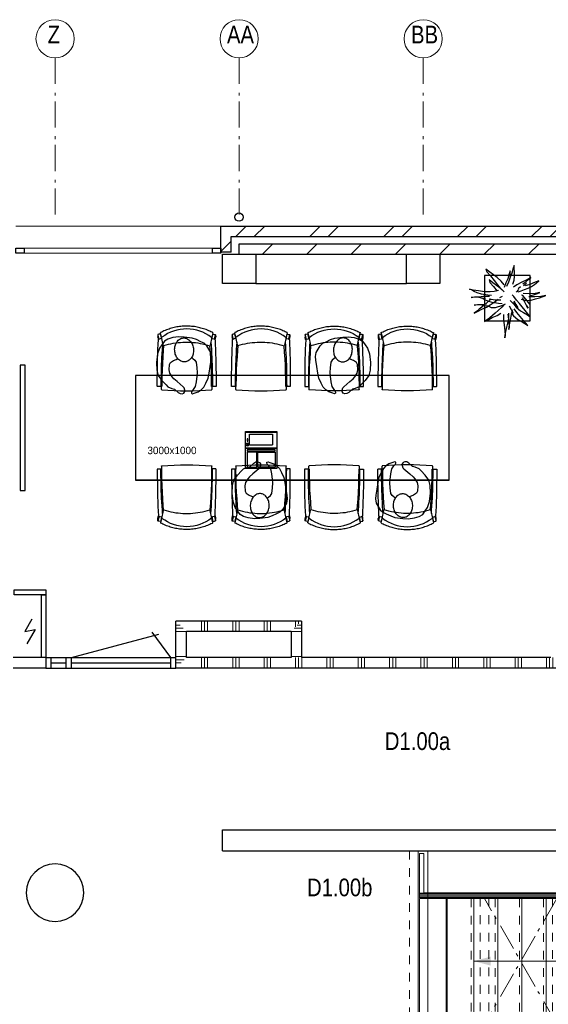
# Model space of a CAD drawing. Header units: millimetres. Extents: x 274611 to 749520, y 175257 to 298905.
# Tile 19 of 251: x 429736 to 434790, y 218770 to 228194. Entities that reach past the tile are written whole.
import ezdxf

# ---------------------------------------------------------------- set-up
doc = ezdxf.new("R2010")
doc.units = ezdxf.units.MM
doc.header["$LTSCALE"] = 400
doc.header["$PDMODE"] = 1
doc.header["$PDSIZE"] = 15
for name, pattern in [('HIDDEN', [0.375, 0.25, -0.125]), ('STYLE_01', [0.416641, 0.208282, -0.208359]), ('STYLE_06', [1.041641, 0.625, -0.208282, 0.069427, -0.138931])]:
    doc.linetypes.add(name, pattern=pattern)
for name, color, linetype in [('-ve', 2, 'HIDDEN'), ('co1-1-n-1-0-8_ip0', 7, 'Continuous'), ('inlay', 6, 'Continuous'), ('inr', 4, 'Continuous'), ('plant', 114, 'Continuous'), ('plat', 5, 'Continuous'), ('symbol', 1, 'Continuous'), ('timmerwerk-ge', 150, 'Continuous')]:
    doc.layers.add(name, color=color, linetype=linetype)
for name, color, linetype, lineweight in [('Buitenkozijnen', 140, 'Continuous', 15), ('leuning', 43, 'Continuous', 5), ('mat-baksteen', 5, 'Continuous', 25), ('mat-beton (ihwg)', 5, 'Continuous', 25), ('mat-kalkzandsteen', 5, 'Continuous', 25), ('mat-scheidingswand-horizontaal', 5, 'Continuous', 25), ('None', 7, 'Continuous', 9), ('Ruimtenummers', 5, 'Continuous', 25)]:
    doc.layers.add(name, color=color, linetype=linetype, lineweight=lineweight)
doc.styles.add('Arial Narrow', font='ARIALN.TTF', dxfattribs={"height": 222.25})
doc.styles.add('s100', font='stylu.ttf', dxfattribs={"height": 100})

# ---------------------------------------------------------------- blocks, each defined once
blk = doc.blocks.new('*U15')
at = {"layer": 'None', "color": 43, "linetype": 'Continuous', "lineweight": 9}
for p, q in [((25680.9, 2244.8), (25935.9, 2244.8)), ((25935.9, 2244.8), (25935.9, 1044.8)), ((25935.9, 1044.8), (25680.9, 1044.8))]:
    blk.add_line(p, q, dxfattribs=at)
at = {"layer": 'None', "color": 43, "linetype": 'STYLE_01', "lineweight": 9}
blk.add_line((25680.9, 2244.8), (25680.9, 1044.8), dxfattribs=at)
blk = doc.blocks.new('*U16')
at = {"layer": 'None', "color": 43, "linetype": 'Continuous', "lineweight": 9}
for p, q in [((25910.9, 2244.8), (26165.9, 2244.8)), ((26165.9, 2244.8), (26165.9, 1044.8)), ((26165.9, 1044.8), (25910.9, 1044.8))]:
    blk.add_line(p, q, dxfattribs=at)
at = {"layer": 'None', "color": 43, "linetype": 'STYLE_01', "lineweight": 9}
blk.add_line((25910.9, 2244.8), (25910.9, 1044.8), dxfattribs=at)
blk = doc.blocks.new('*U17')
at = {"layer": 'None', "color": 43, "linetype": 'Continuous', "lineweight": 9}
for p, q in [((26140.9, 2244.8), (26395.9, 2244.8)), ((26395.9, 2244.8), (26395.9, 1044.8)), ((26395.9, 1044.8), (26140.9, 1044.8))]:
    blk.add_line(p, q, dxfattribs=at)
at = {"layer": 'None', "color": 43, "linetype": 'STYLE_01', "lineweight": 9}
blk.add_line((26140.9, 2244.8), (26140.9, 1044.8), dxfattribs=at)
blk = doc.blocks.new('*U18')
at = {"layer": 'None', "color": 43, "linetype": 'Continuous', "lineweight": 9}
for p, q in [((26370.9, 2244.8), (26625.9, 2244.8)), ((26625.9, 2244.8), (26625.9, 1044.8)), ((26625.9, 1044.8), (26370.9, 1044.8))]:
    blk.add_line(p, q, dxfattribs=at)
at = {"layer": 'None', "color": 43, "linetype": 'STYLE_01', "lineweight": 9}
blk.add_line((26370.9, 2244.8), (26370.9, 1044.8), dxfattribs=at)
blk = doc.blocks.new('*U19')
at = {"layer": 'None', "color": 43, "linetype": 'Continuous', "lineweight": 9}
for p, q in [((26600.9, 2244.8), (26855.9, 2244.8)), ((26855.9, 2244.8), (26855.9, 1044.8)), ((26855.9, 1044.8), (26600.9, 1044.8))]:
    blk.add_line(p, q, dxfattribs=at)
at = {"layer": 'None', "color": 43, "linetype": 'STYLE_01', "lineweight": 9}
blk.add_line((26600.9, 2244.8), (26600.9, 1044.8), dxfattribs=at)
blk = doc.blocks.new('*U20')
at = {"layer": 'None', "color": 8, "linetype": 'Continuous', "lineweight": 5}
for p, q in [((28385.9, 2244.8), (28640.9, 2244.8)), ((28640.9, 2244.8), (28640.9, 1044.8)), ((28640.9, 1044.8), (28385.9, 1044.8))]:
    blk.add_line(p, q, dxfattribs=at)
at = {"layer": 'None', "color": 8, "linetype": 'STYLE_01', "lineweight": 5}
blk.add_line((28385.9, 2244.8), (28385.9, 1044.8), dxfattribs=at)
blk = doc.blocks.new('*U21')
at = {"layer": 'None', "color": 8, "linetype": 'Continuous', "lineweight": 5}
for p, q in [((28615.9, 2244.8), (28870.9, 2244.8)), ((28870.9, 2244.8), (28870.9, 1044.8)), ((28870.9, 1044.8), (28615.9, 1044.8))]:
    blk.add_line(p, q, dxfattribs=at)
at = {"layer": 'None', "color": 8, "linetype": 'STYLE_01', "lineweight": 5}
blk.add_line((28615.9, 2244.8), (28615.9, 1044.8), dxfattribs=at)
blk = doc.blocks.new('*U22')
at = {"layer": 'None', "color": 8, "linetype": 'Continuous', "lineweight": 5}
for p, q in [((28845.9, 2244.8), (29100.9, 2244.8)), ((29100.9, 2244.8), (29100.9, 1044.8)), ((29100.9, 1044.8), (28845.9, 1044.8))]:
    blk.add_line(p, q, dxfattribs=at)
at = {"layer": 'None', "color": 8, "linetype": 'STYLE_01', "lineweight": 5}
blk.add_line((28845.9, 2244.8), (28845.9, 1044.8), dxfattribs=at)
blk = doc.blocks.new('*U23')
at = {"layer": 'None', "color": 8, "linetype": 'Continuous', "lineweight": 5}
for p, q in [((29075.9, 2244.8), (29330.9, 2244.8)), ((29330.9, 2244.8), (29330.9, 1044.8)), ((29330.9, 1044.8), (29075.9, 1044.8))]:
    blk.add_line(p, q, dxfattribs=at)
at = {"layer": 'None', "color": 8, "linetype": 'STYLE_01', "lineweight": 5}
blk.add_line((29075.9, 2244.8), (29075.9, 1044.8), dxfattribs=at)
blk = doc.blocks.new('*U24')
at = {"layer": 'None', "color": 8, "linetype": 'Continuous', "lineweight": 5}
for p, q in [((29305.9, 2244.8), (29560.9, 2244.8)), ((29560.9, 2244.8), (29560.9, 1044.8)), ((29560.9, 1044.8), (29305.9, 1044.8))]:
    blk.add_line(p, q, dxfattribs=at)
at = {"layer": 'None', "color": 8, "linetype": 'STYLE_01', "lineweight": 5}
blk.add_line((29305.9, 2244.8), (29305.9, 1044.8), dxfattribs=at)
blk = doc.blocks.new('*U25')
at = {"layer": 'None', "color": 8, "linetype": 'Continuous', "lineweight": 5}
for p, q in [((29535.9, 2244.8), (29790.9, 2244.8)), ((29790.9, 2244.8), (29790.9, 1044.8)), ((29790.9, 1044.8), (29535.9, 1044.8))]:
    blk.add_line(p, q, dxfattribs=at)
at = {"layer": 'None', "color": 8, "linetype": 'STYLE_01', "lineweight": 5}
blk.add_line((29535.9, 2244.8), (29535.9, 1044.8), dxfattribs=at)
blk = doc.blocks.new('*U26')
at = {"layer": 'None', "color": 8, "linetype": 'Continuous', "lineweight": 5}
for p, q in [((29765.9, 2244.8), (30020.9, 2244.8)), ((30020.9, 2244.8), (30020.9, 1044.8)), ((30020.9, 1044.8), (29765.9, 1044.8))]:
    blk.add_line(p, q, dxfattribs=at)
at = {"layer": 'None', "color": 8, "linetype": 'STYLE_01', "lineweight": 5}
blk.add_line((29765.9, 2244.8), (29765.9, 1044.8), dxfattribs=at)
blk = doc.blocks.new('*U27')
at = {"layer": 'None', "color": 8, "linetype": 'Continuous', "lineweight": 5}
for p, q in [((29995.9, 2244.8), (30250.9, 2244.8)), ((30250.9, 2244.8), (30250.9, 1044.8)), ((30250.9, 1044.8), (29995.9, 1044.8))]:
    blk.add_line(p, q, dxfattribs=at)
at = {"layer": 'None', "color": 8, "linetype": 'STYLE_01', "lineweight": 5}
blk.add_line((29995.9, 2244.8), (29995.9, 1044.8), dxfattribs=at)
blk = doc.blocks.new('*U28')
at = {"layer": 'None', "color": 8, "linetype": 'Continuous', "lineweight": 5}
for p, q in [((30225.9, 2244.8), (30480.9, 2244.8)), ((30480.9, 2244.8), (30480.9, 1044.8)), ((30480.9, 1044.8), (30225.9, 1044.8))]:
    blk.add_line(p, q, dxfattribs=at)
at = {"layer": 'None', "color": 8, "linetype": 'STYLE_01', "lineweight": 5}
blk.add_line((30225.9, 2244.8), (30225.9, 1044.8), dxfattribs=at)
blk = doc.blocks.new('*U29')
at = {"layer": 'None', "color": 8, "linetype": 'Continuous', "lineweight": 5}
for p, q in [((30455.9, 2244.8), (30710.9, 2244.8)), ((30710.9, 2244.8), (30710.9, 1044.8)), ((30710.9, 1044.8), (30455.9, 1044.8))]:
    blk.add_line(p, q, dxfattribs=at)
at = {"layer": 'None', "color": 8, "linetype": 'STYLE_01', "lineweight": 5}
blk.add_line((30455.9, 2244.8), (30455.9, 1044.8), dxfattribs=at)
blk = doc.blocks.new('*U30')
at = {"layer": 'None', "color": 8, "linetype": 'Continuous', "lineweight": 5}
for p, q in [((30685.9, 2244.8), (30940.9, 2244.8)), ((30940.9, 2244.8), (30940.9, 1044.8)), ((30940.9, 1044.8), (30685.9, 1044.8))]:
    blk.add_line(p, q, dxfattribs=at)
at = {"layer": 'None', "color": 8, "linetype": 'STYLE_01', "lineweight": 5}
blk.add_line((30685.9, 2244.8), (30685.9, 1044.8), dxfattribs=at)
blk = doc.blocks.new('*U31')
at = {"layer": 'None', "color": 8, "linetype": 'Continuous', "lineweight": 5}
for p, q in [((30915.9, 2244.8), (31170.9, 2244.8)), ((31170.9, 2244.8), (31170.9, 1044.8)), ((31170.9, 1044.8), (30915.9, 1044.8))]:
    blk.add_line(p, q, dxfattribs=at)
at = {"layer": 'None', "color": 8, "linetype": 'STYLE_01', "lineweight": 5}
blk.add_line((30915.9, 2244.8), (30915.9, 1044.8), dxfattribs=at)
blk = doc.blocks.new('*U32')
at = {"layer": 'None', "color": 8, "linetype": 'Continuous', "lineweight": 5}
for p, q in [((31145.9, 2244.8), (31400.9, 2244.8)), ((31400.9, 2244.8), (31400.9, 1044.8)), ((31400.9, 1044.8), (31145.9, 1044.8))]:
    blk.add_line(p, q, dxfattribs=at)
at = {"layer": 'None', "color": 8, "linetype": 'STYLE_01', "lineweight": 5}
blk.add_line((31145.9, 2244.8), (31145.9, 1044.8), dxfattribs=at)
blk = doc.blocks.new('*U33')
at = {"layer": 'None', "color": 8, "linetype": 'Continuous', "lineweight": 5}
for p, q in [((31375.9, 2244.8), (31630.9, 2244.8)), ((31630.9, 2244.8), (31630.9, 1044.8)), ((31630.9, 1044.8), (31375.9, 1044.8))]:
    blk.add_line(p, q, dxfattribs=at)
at = {"layer": 'None', "color": 8, "linetype": 'STYLE_01', "lineweight": 5}
blk.add_line((31375.9, 2244.8), (31375.9, 1044.8), dxfattribs=at)
blk = doc.blocks.new('*U34')
at = {"layer": 'None', "color": 8, "linetype": 'Continuous', "lineweight": 5}
for p, q in [((31605.9, 2244.8), (31860.9, 2244.8)), ((31860.9, 2244.8), (31860.9, 1044.8)), ((31860.9, 1044.8), (31605.9, 1044.8))]:
    blk.add_line(p, q, dxfattribs=at)
at = {"layer": 'None', "color": 8, "linetype": 'STYLE_01', "lineweight": 5}
blk.add_line((31605.9, 2244.8), (31605.9, 1044.8), dxfattribs=at)
blk = doc.blocks.new('*X35')
at = {"layer": 'None', "lineweight": 9}
blk.add_line((29075.7, 615), (29175.7, 715), dxfattribs=at)
blk = doc.blocks.new('*U36')
at = {"layer": 'leuning', "color": 140, "lineweight": 15}
for p, q in [((25185.9, 2675), (25185.9, 2258.3)), ((25185.9, 2675), (25225.9, 2675)), ((25225.9, 2675), (25225.9, 2298.3)), ((31860.9, 2298.3), (25225.9, 2298.3)), ((31860.9, 2298.3), (31860.9, 2258.3)), ((31860.9, 2258.3), (25185.9, 2258.3)), ((25185.9, 1031.3), (25185.9, 615)), ((25185.9, 1031.3), (31860.9, 1031.3)), ((25225.9, 991.3), (25225.9, 615)), ((25225.9, 991.3), (31860.9, 991.3)), ((31860.9, 991.3), (31860.9, 1031.3)), ((25185.9, 615), (25225.9, 615))]:
    blk.add_line(p, q, dxfattribs=at)
at = {"layer": 'mat-baksteen', "lineweight": 25}
for p, q in [((29021.1, 715), (29021.1, 615)), ((29291.1, 715), (29021.1, 715)), ((29191.1, 615), (29021.1, 615))]:
    blk.add_line(p, q, dxfattribs=at)
at = {"layer": 'None', "color": 8, "linetype": 'STYLE_01', "lineweight": 5}
for p, q in [((25090.9, 2700), (25090.9, 590)), ((25767.4, 2249.8), (25767.4, 1039.8)), ((25847.4, 2249.8), (25847.4, 1039.8)), ((26457.4, 2249.8), (26457.4, 1039.8)), ((26537.4, 2249.8), (26537.4, 1039.8)), ((28473.4, 2249.8), (28473.4, 1039.8)), ((28553.4, 2249.8), (28553.4, 1039.8)), ((29162.4, 2249.8), (29162.4, 1039.8)), ((29242.4, 2249.8), (29242.4, 1039.8)), ((30082.4, 2249.8), (30082.4, 1039.8)), ((30162.4, 2249.8), (30162.4, 1039.8)), ((30773.4, 2249.8), (30773.4, 1039.8)), ((30853.4, 2249.8), (30853.4, 1039.8))]:
    blk.add_line(p, q, dxfattribs=at)
at = {"layer": 'None', "color": 43, "lineweight": 9}
for p, q in [((25172.9, 2700), (25172.9, 590)), ((25265.9, 2700), (25265.9, 590)), ((25184.9, 2296.8), (31860.9, 2296.8)), ((25184.9, 2286.8), (25184.9, 2296.8)), ((25184.9, 2286.8), (31860.9, 2286.8)), ((25184.9, 2269.8), (31860.9, 2269.8)), ((25184.9, 2249.8), (25184.9, 2269.8)), ((31860.9, 2286.8), (31860.9, 2296.8)), ((31860.9, 2249.8), (31860.9, 2269.8)), ((25184.9, 2249.8), (31860.9, 2249.8)), ((25184.9, 1039.8), (25184.9, 1019.8)), ((31860.9, 1039.8), (25184.9, 1039.8)), ((31860.9, 1039.8), (31860.9, 1019.8)), ((31860.9, 1019.8), (25184.9, 1019.8)), ((25184.9, 1002.8), (25184.9, 992.8)), ((31860.9, 1002.8), (25184.9, 1002.8)), ((31860.9, 992.8), (25184.9, 992.8)), ((31860.9, 1002.8), (31860.9, 992.8))]:
    blk.add_line(p, q, dxfattribs=at)
at = {"layer": 'None', "color": 8, "linetype": 'Continuous', "lineweight": 5}
for p, q in [((29291.1, 2700), (29291.1, 2298.3)), ((26855.9, 1644.8), (25705.9, 1644.8)), ((31860.9, 1644.8), (28410.9, 1644.8)), ((29291.1, 991.3), (29291.1, 715))]:
    blk.add_line(p, q, dxfattribs=at)
at = {"layer": 'None', "lineweight": 9}
for p, q in [((27085.9, 2298.3), (27085.9, 2258.3)), ((27085.9, 1031.3), (27085.9, 991.3))]:
    blk.add_line(p, q, dxfattribs=at)
at = {"layer": 'None', "linetype": 'STYLE_06', "lineweight": 9}
for p, q in [((26498.4, 2244.8), (25807.4, 1041.8)), ((26498.4, 1041.8), (25807.4, 2244.8)), ((29202.4, 2244.8), (30122.4, 1044.8)), ((29202.4, 1044.8), (30122.4, 2244.8))]:
    blk.add_line(p, q, dxfattribs=at)
at = {"layer": 'None', "color": 43, "linetype": 'STYLE_01', "lineweight": 9}
for p, q in [((26830.9, 2244.8), (26830.9, 1044.8)), ((23301.1, 390), (21471.1, 390))]:
    blk.add_line(p, q, dxfattribs=at)
at = {"layer": 'None', "color": 43, "linetype": 'Continuous', "lineweight": 9}
for p, q in [((28410.9, 2244.8), (26830.9, 1044.8)), ((26830.9, 2244.8), (28410.9, 1044.8)), ((21471.1, 308), (23301.1, 308)), ((21471.1, 215), (23301.1, 215)), ((21383.1, -120), (21383.1, -4080)), ((21476.1, -120), (21476.1, -4080))]:
    blk.add_line(p, q, dxfattribs=at)
at = {"layer": 'None', "color": 140, "linetype": 'Continuous', "lineweight": 15}
for p, q in [((21486.7, 295), (23286.7, 295)), ((21486.7, 255), (21486.7, 295)), ((23286.7, 255), (23286.7, 295)), ((21486.7, 255), (23286.7, 255)), ((21436.1, -135.7), (21396.1, -135.7)), ((21396.1, -4065.7), (21396.1, -135.7)), ((21436.1, -4065.7), (21436.1, -135.7)), ((21436.1, -4065.7), (21396.1, -4065.7))]:
    blk.add_line(p, q, dxfattribs=at)
at = {"layer": 'None', "color": 92, "linetype": 'STYLE_01', "lineweight": 25}
for p, q in [((21101.1, -4240), (21101.1, -110)), ((21301.1, -4240), (21301.1, -110))]:
    blk.add_line(p, q, dxfattribs=at)
at = {"layer": 'None', "color": 43, "linetype": 'Continuous', "lineweight": 9}
for points in [[(25184.9, 2244.8), (25439.9, 2244.8), (25439.9, 1044.8), (25184.9, 1044.8)], [(25450.9, 2244.8), (25705.9, 2244.8), (25705.9, 1044.8), (25450.9, 1044.8)], [(26855.9, 2244.8), (28145.9, 2244.8), (28145.9, 1044.8), (26855.9, 1044.8)], [(26860.9, 2239.8), (28140.9, 2239.8), (28140.9, 1049.8), (26860.9, 1049.8)], [(28155.9, 2244.8), (28410.9, 2244.8), (28410.9, 1044.8), (28155.9, 1044.8)]]:
    blk.add_lwpolyline(points, close=True, dxfattribs=at)
at = {"layer": 'None', "color": 8, "lineweight": 5}
for points in [[(25705.9, 1644.8), (25864.7, 1687.4), (25864.7, 1602.3)], [(28410.9, 1644.8), (28569.7, 1687.4), (28569.7, 1602.3)]]:
    blk.add_solid(points, dxfattribs=at)
at = {"layer": 'mat-baksteen'}
blk.add_blockref('*X35', (0, 0), dxfattribs=at)
at = {"layer": 'None', "color": 7}
for name in ['*U15', '*U16', '*U17', '*U18', '*U19', '*U20', '*U21', '*U22', '*U23', '*U24', '*U25', '*U26', '*U27', '*U28', '*U29', '*U30', '*U31', '*U32', '*U33', '*U34']:
    blk.add_blockref(name, (0, 0), dxfattribs=at)
blk = doc.blocks.new('*X67')
at = {"layer": 'None', "lineweight": 9}
for p, q in [((23683.5, 8410), (23783.5, 8510)), ((24107.8, 8410), (24207.8, 8510)), ((24532, 8410), (24632, 8510)), ((24956.3, 8410), (25056.3, 8510)), ((25380.6, 8410), (25480.6, 8510)), ((25804.8, 8410), (25904.8, 8510)), ((26229.1, 8410), (26329.1, 8510)), ((26653.4, 8410), (26753.4, 8510)), ((27077.6, 8410), (27177.6, 8510)), ((27501.9, 8410), (27601.9, 8510)), ((27926.1, 8410), (28026.1, 8510)), ((28350.4, 8410), (28450.4, 8510)), ((28774.7, 8410), (28874.7, 8510))]:
    blk.add_line(p, q, dxfattribs=at)
blk = doc.blocks.new('*X68')
at = {"layer": 'None', "lineweight": 9}
for p, q in [((23429.2, 8580), (23529.2, 8680)), ((23605.6, 8580), (23705.6, 8680)), ((24136.3, 8580), (24236.3, 8680)), ((24312.7, 8580), (24412.7, 8680)), ((24843.5, 8580), (24943.5, 8680)), ((25019.8, 8580), (25119.8, 8680)), ((25550.6, 8580), (25650.6, 8680)), ((25727, 8580), (25827, 8680)), ((26257.7, 8580), (26357.7, 8680)), ((26434.1, 8580), (26534.1, 8680)), ((26964.8, 8580), (27064.8, 8680)), ((27141.2, 8580), (27241.2, 8680)), ((27671.9, 8580), (27771.9, 8680)), ((27848.3, 8580), (27948.3, 8680)), ((28379, 8580), (28479, 8680)), ((28555.4, 8580), (28655.4, 8680))]:
    blk.add_line(p, q, dxfattribs=at)
blk = doc.blocks.new('Kolom O 550')
at = {"layer": 'mat-beton (ihwg)', "lineweight": 25}
blk.add_circle((0, 0), 275, dxfattribs=at)
blk = doc.blocks.new('*U79')
at = {"layer": 'Buitenkozijnen', "lineweight": 15}
for p, q in [((-10, 0), (-10, -1960)), ((-10, 0), (40, 0)), ((40, 0), (40, -1960)), ((-10, -1960), (40, -1960))]:
    blk.add_line(p, q, dxfattribs=at)
blk = doc.blocks.new('Gevelpui best 1960')
at = {"layer": 'Buitenkozijnen', "color": 43, "lineweight": 9}
blk.add_line((250, 0), (250, -1960), dxfattribs=at)
at = {"layer": 'Buitenkozijnen', "color": 92, "lineweight": 25}
for points in [[(-10, 0), (40, 0), (40, -80), (-10, -80)], [(-10, -1880), (40, -1880), (40, -1960), (-10, -1960)]]:
    blk.add_lwpolyline(points, close=True, dxfattribs=at)
at = {"layer": 'Buitenkozijnen'}
blk.add_blockref('*U79', (0, 0), dxfattribs=at)
blk = doc.blocks.new('HWA')
at = {"layer": 'None', "color": 92, "linetype": 'Continuous', "lineweight": 25}
blk.add_circle((0, -74), 40, dxfattribs=at)
blk = doc.blocks.new('Kolom 280x320')
at = {"layer": 'mat-beton (ihwg)', "lineweight": 25}
blk.add_lwpolyline([(-300, 160), (-20, 160), (-20, -160), (-300, -160)], close=True, dxfattribs=at)
at = {"layer": 'None', "color": 92, "linetype": 'Continuous', "lineweight": 5}
blk.add_point((0, 0), dxfattribs=at)
blk = doc.blocks.new('*X117')
at = {"layer": 'None', "lineweight": 9}
for p, q in [((23100, 4450), (23100, 4550)), ((23130, 4450), (23130, 4550)), ((23160, 4450), (23160, 4550)), ((23400, 4450), (23400, 4550)), ((23430, 4450), (23430, 4550)), ((23460, 4450), (23460, 4550)), ((23700, 4450), (23700, 4550)), ((23730, 4450), (23730, 4550)), ((23760, 4450), (23760, 4550)), ((24000, 4450), (24000, 4550)), ((24030, 4450), (24030, 4550)), ((24060, 4450), (24060, 4550)), ((24300, 4450), (24300, 4550)), ((24330, 4450), (24330, 4550)), ((24360, 4450), (24360, 4550)), ((24600, 4450), (24600, 4550)), ((24630, 4450), (24630, 4550)), ((24660, 4450), (24660, 4550)), ((24900, 4450), (24900, 4550)), ((24930, 4450), (24930, 4550)), ((24960, 4450), (24960, 4550)), ((25200, 4450), (25200, 4550)), ((25230, 4450), (25230, 4550)), ((25260, 4450), (25260, 4550)), ((25500, 4450), (25500, 4550)), ((25530, 4450), (25530, 4550)), ((25560, 4450), (25560, 4550)), ((25800, 4450), (25800, 4550)), ((25830, 4450), (25830, 4550)), ((25860, 4450), (25860, 4550)), ((26100, 4450), (26100, 4550)), ((26130, 4450), (26130, 4550)), ((26160, 4450), (26160, 4550)), ((26400, 4450), (26400, 4550)), ((26430, 4450), (26430, 4550)), ((26460, 4450), (26460, 4550)), ((26700, 4450), (26700, 4550)), ((26730, 4450), (26730, 4550)), ((26760, 4450), (26760, 4550)), ((27000, 4450), (27000, 4550)), ((27030, 4450), (27030, 4550)), ((27060, 4450), (27060, 4550)), ((27300, 4450), (27300, 4550)), ((27330, 4450), (27330, 4550)), ((27360, 4450), (27360, 4550)), ((27600, 4450), (27600, 4550)), ((27630, 4450), (27630, 4550)), ((27660, 4450), (27660, 4550)), ((22860, 4450), (22860, 4453))]:
    blk.add_line(p, q, dxfattribs=at)
blk = doc.blocks.new('*X124')
at = {"layer": 'None', "lineweight": 9}
blk.add_line((23286.1, 8436.8), (23386.1, 8536.8), dxfattribs=at)
blk = doc.blocks.new('*X149')
at = {"layer": 'None', "lineweight": 9}
for p, q in [((22860, 4897), (22860, 4900)), ((23100, 4800), (23100, 4900)), ((23130, 4800), (23130, 4900)), ((23160, 4800), (23160, 4900)), ((23400, 4800), (23400, 4900)), ((23430, 4800), (23430, 4900)), ((23460, 4800), (23460, 4900)), ((23700, 4800), (23700, 4900)), ((23730, 4800), (23730, 4900)), ((23760, 4800), (23760, 4900)), ((24000, 4843), (24000, 4900)), ((24030, 4873), (24030, 4900))]:
    blk.add_line(p, q, dxfattribs=at)
blk = doc.blocks.new('*X150')
at = {"layer": 'None', "lineweight": 9}
for p, q in [((23987, 4830), (24057, 4830)), ((24017, 4860), (24057, 4860)), ((23957, 4800), (24057, 4800)), ((23957, 4560), (24057, 4560))]:
    blk.add_line(p, q, dxfattribs=at)
blk = doc.blocks.new('*X151')
at = {"layer": 'None', "lineweight": 9}
for p, q in [((22857, 4860), (22897, 4860)), ((22857, 4830), (22927, 4830)), ((22857, 4800), (22957, 4800)), ((22857, 4560), (22957, 4560)), ((22857, 4530), (22937, 4530)), ((22857, 4500), (22907, 4500))]:
    blk.add_line(p, q, dxfattribs=at)
blk = doc.blocks.new('co1-1-n-1-0-8_b2')
at = {"linetype": 'Continuous'}
for p, q in [((-240.9, -40), (-240.8, -12)), ((240.8, -12), (240.9, -40)), ((-241.1, -513.2), (-224.9, -438.4)), ((-224.9, -438.4), (-223.6, -432.5)), ((223.6, -432.5), (224.9, -438.4)), ((224.9, -438.4), (241.1, -513.2)), ((-276.2, -535.9), (-276.8, -514.6)), ((-271.1, -489.2), (-271.1, -489.2)), ((-250, -554.2), (-241.1, -513.2)), ((241.1, -513.2), (250, -554.2)), ((249.3, -541.5), (249.3, -541.8)), ((271.1, -489.2), (271.1, -489.2)), ((276.2, -535.9), (276.8, -514.6))]:
    blk.add_line(p, q, dxfattribs=at)
at = {"linetype": 'Continuous', "flags": 128}
for points in [[(-271.1, -489.2), (-273.2, -443.6), (-275, -397.8), (-276.6, -351.9), (-278, -305.9), (-279.1, -259.7), (-280, -213.5), (-280.6, -167.1), (-281, -120.8), (-281.1, -74.4), (-281, -42.5, -0.413754), (-278.5, -40), (-241.1, -40, -0.411281), (-238.6, -42.5), (-237.8, -117.5), (-236.2, -180.8), (-233.7, -244), (-230.1, -307.2), (-225.8, -368.1), (-220.6, -429)], [(220.6, -429), (224.3, -387.5), (229, -324.4), (232.8, -261.2), (235.6, -198), (237.5, -134.7), (238.8, -42.5, -0.410009), (241.3, -40), (278.5, -40, -0.413754), (281, -42.5), (281.1, -74.4), (281, -120.8), (280.6, -167.1), (280, -213.5), (279.1, -259.7), (278, -305.9), (276.6, -351.9), (275, -397.8), (273.2, -443.6), (271.1, -489.2)]]:
    blk.add_lwpolyline(points, format="xyb", dxfattribs=at)
for points in [[(-230.7, -465.1), (-233.2, -433.7), (-235.8, -395.6), (-238.1, -357.3), (-240.1, -319), (-241.6, -284.6), (-242.9, -250.3), (-244, -215.8), (-244.8, -181.3), (-245.4, -146.6), (-245.8, -112), (-246.1, -77.2), (-246.2, -42.5)], [(230.7, -465.1), (233.2, -433.7), (235.8, -395.6), (238.1, -357.3), (240.1, -319), (241.6, -284.6), (242.9, -250.3), (244, -215.8), (244.8, -181.3), (245.4, -146.6), (245.8, -112), (246.1, -77.2), (246.2, -42.5)], [(0, -465.5), (-18.1, -465.2), (-36.1, -464.6), (-59.3, -463.1), (-82.5, -460.9), (-105.6, -457.9), (-128.5, -454.2), (-151.9, -449.7), (-175, -444.4), (-197.9, -438.3), (-220.5, -431.4)], [(220.5, -431.4), (198.1, -438.3), (175.3, -444.3), (152.1, -449.7), (128.5, -454.2), (105.7, -457.9), (82.8, -460.8), (59.5, -463.1), (36.1, -464.6), (18.1, -465.2), (0, -465.5)], [(-276.7, -513.9), (-276.8, -514.2), (-276.8, -514.6)], [(-271.1, -487.9), (-271.8, -491.3), (-272.8, -495.6), (-273.7, -500), (-274, -501.3), (-274.3, -502.6), (-274.5, -503.9), (-274.9, -505.4), (-275.3, -507.3), (-275.8, -509.5), (-276.3, -512.2), (-276.7, -513.9)], [(-251.6, -543), (-266, -539.8), (-274.6, -537.9)], [(-269.4, -491.4), (-262.6, -493.7), (-247.5, -498.5), (-238.5, -501.2)], [(-248.7, -557), (-241.7, -560.6), (-230.9, -566), (-220.5, -570.8), (-209.7, -575.6), (-197.7, -580.6), (-185.6, -585.3), (-173.3, -589.7), (-161, -593.7), (-148.6, -597.5), (-136.1, -601), (-123.5, -604.2), (-110.8, -607), (-98.1, -609.6), (-85.4, -611.8), (-72.6, -613.8), (-59.7, -615.4), (-46.8, -616.7), (-33.9, -617.7), (-22.6, -618.2), (-10.7, -618.6), (0, -618.7)], [(0, -618.7), (7.7, -618.6), (19.8, -618.3), (31.2, -617.8), (42.9, -617), (55.8, -615.8), (68.7, -614.3), (81.5, -612.4), (94.3, -610.3), (107, -607.8), (119.7, -605.1), (132.3, -602), (144.8, -598.6), (157.2, -594.9), (169.5, -590.9), (181.8, -586.7), (194, -582.1), (206, -577.2), (217.9, -572), (228.2, -567.2), (238.9, -562), (248.7, -557)], [(238.5, -501.2), (241.1, -500.5), (255.1, -496.1), (269.2, -491.5), (269.4, -491.5)], [(251.6, -543), (266, -539.8), (274.6, -537.9)], [(276.7, -513.9), (276.3, -512.1), (275.7, -509.4), (275.2, -507.1), (274.8, -505.1), (274.5, -503.6), (274.2, -502.3), (273.9, -500.9), (273.1, -497.2), (272.3, -493.6), (271.1, -487.9)], [(276.7, -513.9), (276.8, -514.2), (276.8, -514.6)]]:
    blk.add_lwpolyline(points, dxfattribs=at)
blk.add_arc((0, -2996), 2996, 85.43354, 94.56646)
at = {"linetype": 'Continuous'}
for centre, radius, start, end in [((-238.3, -12), 2.5, 94.56646, 179.48074), ((238.3, -12), 2.5, 0.51926, 85.43354), ((-274.2, -535.9), 2.02, 180.49767, 256.30763), ((-268.6, -489.1), 2.5, 182.80576, 251.21272), ((-251.3, -541), 2.06, 259.07727, 349.1575), ((-247.5, -554.8), 2.5, 167.79098, 242.16084), ((0.2, -200.9), 391.2, 232.63547, 269.9709), ((-0.2, -200.9), 391.2, 270.03074, 307.36288), ((247.5, -554.8), 2.5, 297.83916, 12.20902), ((251.3, -541), 2.06, 190.8425, 280.92273), ((268.6, -489.1), 2.5, 288.78728, 357.19424), ((274.2, -535.9), 2.02, 283.69237, 359.50233)]:
    blk.add_arc(centre, radius, start, end, dxfattribs=at)
for points, knots in [([(-265.1, -493), (-265.4, -494.2), (-265.6, -495.3), (-266.2, -497.7), (-266.4, -498.8), (-267, -501.3), (-267.3, -502.6), (-268.1, -505.7), (-268.5, -507.6), (-269.5, -511.5), (-269.9, -513.5), (-271, -517.8), (-271.5, -520.1), (-272.5, -524), (-272.9, -525.6), (-273.7, -528.8), (-274.1, -530.5), (-274.8, -533.4), (-275.1, -534.7), (-275.4, -535.9)], [0, 0, 0, 0, 0.1046264, 0.1046264, 0.2041971, 0.2041971, 0.3037678, 0.3037678, 0.4397222, 0.4397222, 0.5756766, 0.5756766, 0.7177927, 0.7177927, 0.8100398, 0.8100398, 0.902287, 0.902287, 0.9702722, 0.9702722, 0.9702722, 0.9702722]), ([(-240.4, -500.6), (-240.5, -501), (-241.1, -503.7), (-242.4, -509.8), (-244.4, -519.1), (-246.7, -529.5), (-248.3, -537.3), (-249.2, -541.4)], [0, 0, 0, 0, 0.035243, 0.2774915, 0.5197864, 0.7622544, 1, 1, 1, 1]), ([(240.4, -500.7), (240.5, -501), (241.1, -503.7), (242.4, -509.8), (244.4, -519.1), (246.7, -529.5), (248.4, -537.3), (249.2, -541.2)], [0, 0, 0, 0, 0.034208, 0.276552, 0.518943, 0.761507, 1, 1, 1, 1]), ([(265.1, -493), (265.4, -494.1), (265.6, -495.3), (266.2, -497.6), (266.4, -498.8), (267, -501.3), (267.3, -502.5), (268.1, -505.7), (268.5, -507.6), (269.5, -511.5), (269.9, -513.5), (271, -517.8), (271.5, -520.1), (272.5, -524), (272.9, -525.6), (273.7, -528.8), (274.1, -530.5), (274.8, -533.4), (275.1, -534.7), (275.4, -535.9)], [0, 0, 0, 0, 0.1047297, 0.1047297, 0.2042741, 0.2042741, 0.3038185, 0.3038185, 0.4398435, 0.4398435, 0.5758684, 0.5758684, 0.7177557, 0.7177557, 0.8100315, 0.8100315, 0.9023074, 0.9023074, 0.9702936, 0.9702936, 0.9702936, 0.9702936])]:
    blk.add_open_spline(points, degree=3, knots=knots, dxfattribs=at)
at = {"layer": 'co1-1-n-1-0-8_ip0'}
blk.add_point((0, 0), dxfattribs=at)
blk = doc.blocks.new('SYMB-PS01_B2')
blk.add_lwpolyline([(58.6, 67.4), (69.9, 77.8), (86, 96.6), (96.2, 116.4), (97.7, 170.3), (98.9, 217.4), (92.2, 250.7), (80.6, 302.7), (67.2, 348.9), (45.4, 376.3), (34.1, 387.9), (26.6, 400.2), (25.8, 409.6), (35.8, 414.1), (52.2, 410), (91.1, 399.8), (121.7, 384.5), (148.5, 360), (172.8, 323.3), (197.5, 278.9), (212.1, 231.9), (226.3, 168.8), (242.3, 111.1), (246.7, 76.3), (243.8, 35.7), (228.6, 1.8), (211, -31.7), (189.9, -56.4), (157.6, -74.3), (117.4, -97.9), (79.2, -115.8), (3.3, -132.4), (-46.9, -138.2), (-106.7, -136.4), (-153.5, -126.6), (-188.7, -109.6), (-215.4, -77.6), (-241.3, -46.4), (-264.4, 7.1), (-281.7, 87.7), (-285.3, 159.4), (-274.4, 212.1), (-245.6, 262.8), (-208.8, 307.7), (-193.1, 328.9), (-157.4, 347.2), (-130.7, 355.4), (-98.1, 391.1), (-80.1, 403.4), (-61.1, 407.8), (-46.6, 401.9), (-35.3, 388.5), (-34.1, 373.2), (-36.8, 351.9), (-46.2, 340), (-98.7, 286.6), (-128.1, 256.2), (-144.3, 235.4), (-162, 200.8), (-165.4, 167), (-158.2, 116.6), (-147, 99), (-118, 82.3), (-92.6, 73.9), (-75.3, 68.1)])
blk.add_lwpolyline([(-98.1, -12.2, 0.078796), (-89.7, -57.2, 0.088041), (-69.3, -92.8, 0.105312), (-38.1, -117.4, 0.121926), (-4.5, -124.7, 0.121926), (28.7, -115.5, 0.105312), (58.5, -89.2, 0.088041), (76.7, -52.4, 0.078796), (82.6, -7.1, 0.078796), (74.1, 37.9, 0.088041), (53.8, 73.5, 0.105312), (22.6, 98.1, 0.121926), (-11.1, 105.4, 0.121926), (-44.2, 96.2, 0.105312), (-74, 69.9, 0.088041), (-92.2, 33.1, 0.078796)], format="xyb", close=True)
blk = doc.blocks.new('symb-LPTP_b2')
for p, q in [((150, 0), (-150, 0)), ((-150, 0), (-150, -155)), ((150, -155), (150, 0)), ((150, -5), (-150, -5)), ((-110, -25), (-110, -129)), ((110, -25), (-110, -25)), ((110, -129), (110, -25)), ((150, -155), (-150, -155)), ((150, -160), (-150, -160)), ((-150, -160), (-150, -355)), ((110, -129), (-110, -129)), ((150, -355), (150, -160)), ((-150, -355), (150, -355))]:
    blk.add_line(p, q)
for points in [[(126.4, -69.8), (133.6, -69.8), (133.6, -91.9), (126.4, -91.9)], [(128.4, -71.8), (131.6, -71.8), (131.6, -89.9), (128.4, -89.9)], [(-135, -175), (135, -175), (135, -188.8), (-135, -188.8)], [(32.1, -198.8), (-135, -198.8), (-135, -340), (32.1, -340)], [(42.1, -198.8), (135, -198.8), (135, -340), (42.1, -340)]]:
    blk.add_lwpolyline(points, close=True)
for points in [[(-129.8, -157.5, 10, 10, 0), (-110.7, -157.5, 10, 10, 0)], [(129.8, -157.5, 10, 10, 0), (110.7, -157.5, 10, 10, 0)]]:
    blk.add_lwpolyline(points, format="xyseb")
for radius in [12.6, 7.57]:
    blk.add_circle((130, -123.9), radius)
blk = doc.blocks.new('boom nieuw 01')
at = {"layer": 'plant', "extrusion": (0, -4.44089e-16, -1)}
for p, q in [((-574, 694), (-627, 737)), ((-627, 737), (-616, 698)), ((-574, 694), (-627, 737)), ((-627, 737), (-616, 698)), ((-285, 709), (-298, 670)), ((-285, 665), (-285, 709)), ((-238, 749), (-257, 677)), ((-238, 749), (-257, 677)), ((-225, 789), (-238, 749)), ((-225, 789), (-238, 749)), ((-225, 745), (-225, 789)), ((-225, 745), (-225, 789)), ((-219, 696), (-225, 745)), ((-219, 696), (-225, 745)), ((-616, 698), (-564, 639)), ((-616, 698), (-564, 639)), ((-531, 541), (-584, 584)), ((-584, 584), (-573, 545)), ((-531, 541), (-584, 584)), ((-584, 584), (-573, 545)), ((-519, 654), (-574, 694)), ((-519, 654), (-574, 694)), ((-564, 639), (-510, 574)), ((-564, 639), (-510, 574)), ((-467, 618), (-519, 654)), ((-467, 618), (-519, 654)), ((-510, 574), (-463, 510)), ((-510, 574), (-463, 510)), ((-412, 565), (-467, 618)), ((-412, 565), (-467, 618)), ((-369, 511), (-412, 565)), ((-369, 511), (-412, 565)), ((-316, 598), (-344, 540)), ((-298, 670), (-316, 598)), ((-284, 619), (-308, 551)), ((-284, 619), (-308, 551)), ((-279, 616), (-285, 665)), ((-257, 677), (-284, 619)), ((-257, 677), (-284, 619)), ((-243, 519), (-227, 576)), ((-243, 519), (-227, 576)), ((-227, 576), (-219, 630)), ((-227, 576), (-219, 630)), ((-219, 630), (-219, 696)), ((-219, 630), (-219, 696)), ((-55, 579), (-119, 548)), ((-55, 579), (-119, 548)), ((9, 617), (-55, 579)), ((9, 617), (-55, 579)), ((-55, 560), (-36, 579)), ((-55, 560), (-36, 579)), ((-36, 579), (9, 617)), ((-36, 579), (9, 617)), ((126, 569), (73, 551)), ((126, 569), (73, 551)), ((92, 539), (126, 569)), ((92, 539), (126, 569)), ((-831, 440), (-863, 451)), ((-863, 451), (-808, 440)), ((-831, 440), (-863, 451)), ((-863, 451), (-808, 440)), ((-793, 417), (-831, 440)), ((-793, 417), (-831, 440)), ((-808, 440), (-733, 432)), ((-808, 440), (-733, 432)), ((-733, 432), (-646, 419)), ((-733, 432), (-646, 419)), ((-573, 545), (-520, 486)), ((-573, 545), (-520, 486)), ((-567, 415), (-510, 423)), ((-567, 415), (-510, 423)), ((-476, 501), (-531, 541)), ((-476, 501), (-531, 541)), ((-520, 486), (-467, 421)), ((-520, 486), (-467, 421)), ((-510, 423), (-451, 434)), ((-510, 423), (-451, 434)), ((-424, 465), (-476, 501)), ((-424, 465), (-476, 501)), ((-463, 510), (-423, 466)), ((-463, 510), (-423, 466)), ((-369, 412), (-424, 465)), ((-369, 412), (-424, 465)), ((-423, 466), (-397, 444)), ((-423, 466), (-397, 444)), ((-344, 540), (-368, 472)), ((-308, 551), (-333, 488)), ((-308, 551), (-333, 488)), ((-187, 511), (-234, 479)), ((-187, 511), (-234, 479)), ((-195, 409), (-161, 444)), ((-119, 548), (-187, 511)), ((-170, 410), (-128, 424)), ((-170, 410), (-128, 424)), ((-167, 460), (-136, 488)), ((-167, 460), (-136, 488)), ((-128, 424), (-78, 443)), ((-128, 424), (-78, 443)), ((-101, 524), (-55, 560)), ((-101, 524), (-55, 560)), ((-95, 500), (-50, 537)), ((-78, 443), (-25, 464)), ((-78, 443), (-25, 464)), ((-4, 517), (-70, 496)), ((-4, 517), (-70, 496)), ((-25, 464), (20, 490)), ((-25, 464), (20, 490)), ((73, 551), (-4, 517)), ((73, 551), (-4, 517)), ((20, 490), (61, 517)), ((20, 490), (61, 517)), ((61, 517), (92, 539)), ((61, 517), (92, 539)), ((-838, 331), (-790, 339)), ((-838, 331), (-790, 339)), ((-787, 335), (-838, 331)), ((-787, 335), (-838, 331)), ((-751, 400), (-793, 417)), ((-751, 400), (-793, 417)), ((-790, 339), (-724, 343)), ((-790, 339), (-724, 343)), ((-737, 335), (-787, 335)), ((-737, 335), (-787, 335)), ((-690, 378), (-751, 400)), ((-690, 378), (-751, 400)), ((-691, 320), (-737, 335)), ((-724, 343), (-665, 349)), ((-724, 343), (-665, 349)), ((-636, 315), (-691, 320)), ((-636, 315), (-691, 320)), ((-601, 365), (-690, 378)), ((-601, 365), (-690, 378)), ((-642, 298), (-680, 321)), ((-642, 298), (-680, 321)), ((-665, 349), (-613, 352)), ((-665, 349), (-613, 352)), ((-646, 419), (-567, 415)), ((-646, 419), (-567, 415)), ((-601, 281), (-642, 298)), ((-601, 281), (-642, 298)), ((-613, 352), (-578, 349)), ((-613, 352), (-578, 349)), ((-553, 314), (-604, 263)), ((-553, 314), (-604, 263)), ((-547, 362), (-601, 365)), ((-547, 362), (-601, 365)), ((-540, 259), (-601, 281)), ((-540, 259), (-601, 281)), ((-583, 313), (-496, 300)), ((-583, 313), (-496, 300)), ((-511, 263), (-472, 292)), ((-511, 263), (-472, 292)), ((-496, 300), (-417, 296)), ((-496, 300), (-417, 296)), ((-472, 292), (-455, 309)), ((-472, 292), (-455, 309)), ((-398, 347), (-436, 328)), ((-398, 347), (-436, 328)), ((-281, 288), (-232, 238)), ((-281, 288), (-232, 238)), ((-231, 344), (-254, 371)), ((-231, 344), (-254, 371)), ((-233, 285), (-204, 233)), ((-233, 285), (-204, 233)), ((-192, 292), (-231, 344)), ((-192, 292), (-231, 344)), ((-151, 244), (-192, 292)), ((-151, 244), (-192, 292)), ((-127, 307), (-59, 290)), ((-127, 307), (-59, 290)), ((-105, 362), (-122, 364)), ((-105, 362), (-122, 364)), ((-113, 330), (-85, 277)), ((-113, 330), (-85, 277)), ((-83, 336), (-105, 362)), ((-83, 336), (-105, 362)), ((-15, 385), (-100, 387)), ((-15, 385), (-100, 387)), ((-43, 284), (-83, 336)), ((-43, 284), (-83, 336)), ((-59, 290), (16, 294)), ((-59, 290), (16, 294)), ((-3, 235), (-43, 284)), ((-3, 235), (-43, 284)), ((69, 341), (-16, 343)), ((69, 341), (-16, 343)), ((71, 388), (-15, 385)), ((71, 388), (-15, 385)), ((-5, 354), (51, 371)), ((-5, 354), (51, 371)), ((16, 294), (79, 310)), ((16, 294), (79, 310)), ((51, 371), (104, 389)), ((51, 371), (104, 389)), ((154, 344), (69, 341)), ((154, 344), (69, 341)), ((140, 402), (71, 388)), ((140, 402), (71, 388)), ((79, 310), (135, 327)), ((79, 310), (135, 327)), ((104, 389), (140, 402)), ((104, 389), (140, 402)), ((135, 327), (188, 345)), ((135, 327), (188, 345)), ((224, 359), (154, 344)), ((224, 359), (154, 344)), ((188, 345), (224, 359)), ((188, 345), (224, 359)), ((-748, 141), (-796, 107)), ((-748, 141), (-796, 107)), ((-794, 221), (-746, 230)), ((-794, 221), (-746, 230)), ((-743, 226), (-794, 221)), ((-743, 226), (-794, 221)), ((-722, 163), (-748, 141)), ((-722, 163), (-748, 141)), ((-746, 230), (-680, 234)), ((-746, 230), (-680, 234)), ((-694, 225), (-743, 226)), ((-694, 225), (-743, 226)), ((-737, 139), (-688, 167)), ((-737, 139), (-688, 167)), ((-686, 193), (-722, 163)), ((-686, 193), (-722, 163)), ((-647, 211), (-694, 225)), ((-647, 211), (-694, 225)), ((-688, 167), (-620, 196)), ((-688, 167), (-620, 196)), ((-648, 228), (-686, 193)), ((-648, 228), (-686, 193)), ((-680, 234), (-621, 240)), ((-680, 234), (-621, 240)), ((-604, 263), (-648, 228)), ((-604, 263), (-648, 228)), ((-592, 206), (-647, 211)), ((-592, 206), (-647, 211)), ((-620, 196), (-568, 225)), ((-620, 196), (-568, 225)), ((-549, 186), (-592, 206)), ((-549, 186), (-592, 206)), ((-568, 225), (-511, 263)), ((-568, 225), (-511, 263)), ((-496, 183), (-549, 186)), ((-496, 183), (-549, 186)), ((-451, 246), (-540, 259)), ((-451, 246), (-540, 259)), ((-454, 144), (-497, 109)), ((-454, 144), (-497, 109)), ((-392, 219), (-496, 183)), ((-392, 219), (-496, 183)), ((-403, 195), (-454, 144)), ((-403, 195), (-454, 144)), ((-397, 243), (-451, 246)), ((-397, 243), (-451, 246)), ((-369, 232), (-403, 195)), ((-369, 232), (-403, 195)), ((-354, 238), (-392, 219)), ((-354, 238), (-392, 219)), ((-297, 215), (-269, 162)), ((-297, 215), (-269, 162)), ((-269, 162), (-239, 109)), ((-269, 162), (-239, 109)), ((-263, 89), (-248, 155)), ((-263, 89), (-248, 155)), ((-194, 216), (-242, 260)), ((-194, 216), (-242, 260)), ((-232, 238), (-199, 194)), ((-232, 238), (-199, 194)), ((-186, 120), (-227, 169)), ((-186, 120), (-227, 169)), ((-204, 233), (-174, 186)), ((-204, 233), (-174, 186)), ((-199, 194), (-138, 143)), ((-199, 194), (-138, 143)), ((-174, 186), (-194, 216)), ((-174, 186), (-194, 216)), ((-33, 98), (-151, 244)), ((-33, 98), (-151, 244)), ((-138, 143), (-93, 116)), ((-138, 143), (-93, 116)), ((-85, 277), (-56, 224)), ((-85, 277), (-56, 224)), ((-56, 224), (-25, 178)), ((-56, 224), (-25, 178)), ((-25, 178), (-46, 207)), ((-25, 178), (-46, 207)), ((-796, 107), (-737, 139)), ((-796, 107), (-737, 139)), ((-597, 22), (-646, -12)), ((-597, 22), (-646, -12)), ((-646, -12), (-586, 20)), ((-646, -12), (-586, 20)), ((-572, 44), (-597, 22)), ((-572, 44), (-597, 22)), ((-586, 20), (-537, 48)), ((-586, 20), (-537, 48)), ((-535, 74), (-572, 44)), ((-535, 74), (-572, 44)), ((-537, 48), (-469, 77)), ((-537, 48), (-469, 77)), ((-497, 109), (-535, 74)), ((-497, 109), (-535, 74)), ((-469, 77), (-417, 106)), ((-469, 77), (-417, 106)), ((-380, 87), (-378, 37)), ((-380, 87), (-378, 37)), ((-378, 37), (-372, -25)), ((-378, 37), (-372, -25)), ((-317, 95), (-308, 24)), ((-317, 95), (-308, 24)), ((-317, -32), (-303, 34)), ((-317, -32), (-303, 34)), ((-308, 24), (-304, -32)), ((-308, 24), (-304, -32)), ((-303, 34), (-304, 107)), ((-303, 34), (-304, 107)), ((-293, -58), (-278, 12)), ((-293, -58), (-278, 12)), ((-278, 12), (-263, 89)), ((-278, 12), (-263, 89)), ((-267, 114), (-235, 70)), ((-267, 114), (-235, 70)), ((-235, 70), (-173, 19)), ((-235, 70), (-173, 19)), ((-69, -25), (-186, 120)), ((-69, -25), (-186, 120)), ((-173, 19), (-128, -8)), ((-173, 19), (-128, -8)), ((-93, 116), (-36, 86)), ((-93, 116), (-36, 86)), ((-36, 86), (2, 56)), ((-36, 86), (2, 56)), ((2, 56), (-33, 98)), ((2, 56), (-33, 98)), ((-372, -25), (-363, -96)), ((-372, -25), (-363, -96)), ((-363, -96), (-359, -152)), ((-363, -96), (-359, -152)), ((-348, -178), (-333, -108)), ((-348, -178), (-333, -108)), ((-333, -108), (-317, -32)), ((-333, -108), (-317, -32)), ((-304, -32), (-299, -81)), ((-304, -32), (-299, -81)), ((-303, -124), (-293, -58)), ((-303, -124), (-293, -58)), ((-299, -81), (-303, -124)), ((-299, -81), (-303, -124)), ((-128, -8), (-72, -38)), ((-128, -8), (-72, -38)), ((-72, -38), (-33, -68)), ((-72, -38), (-33, -68)), ((-33, -68), (-69, -25)), ((-33, -68), (-69, -25)), ((-359, -152), (-354, -201)), ((-359, -152), (-354, -201)), ((-358, -244), (-348, -178)), ((-358, -244), (-348, -178)), ((-354, -201), (-358, -244)), ((-354, -201), (-358, -244))]:
    blk.add_line(p, q, dxfattribs=at)
at = {"layer": 'timmerwerk-ge', "linetype": 'Continuous', "extrusion": (0, -4.44089e-16, -1)}
for p, q in [((0, 647), (-647, 647)), ((-647, 647), (-647, 0)), ((0, 0), (0, 647)), ((-647, 0), (0, 0))]:
    blk.add_line(p, q, dxfattribs=at)

msp = doc.modelspace()

# ---------------------------------------------------------------- linework, layer by layer
at = {"layer": 'inlay'}
for p, q in [((433842.4533, 224787.61914), (430842.4533, 224787.61914)), ((433842.4533, 223787.61914), (430842.4533, 223787.61914))]:
    msp.add_line(p, q, dxfattribs=at)
at = {"layer": 'inr'}
for points in [[(429789.35161, 223687.61914), (429789.35161, 224887.61914), (429739.35161, 224887.61914), (429739.35161, 223687.61914)], [(430842.4533, 223787.61914), (433842.4533, 223787.61914), (433842.4533, 224787.61914), (430842.4533, 224787.61914)]]:
    msp.add_lwpolyline(points, close=True, dxfattribs=at)
at = {"layer": 'mat-baksteen', "lineweight": 25}
for p, q in [((431659.18474, 226218.36468), (437393.14411, 226218.36468)), ((431659.18474, 225968.36468), (431659.18474, 226218.36468)), ((431759.18474, 226118.36468), (437393.14411, 226118.36468)), ((431759.18474, 225968.36468), (431759.18474, 226118.36468)), ((431759.18474, 225968.36468), (431659.18474, 225968.36468))]:
    msp.add_line(p, q, dxfattribs=at)
at = {"layer": 'mat-beton (ihwg)', "lineweight": 25}
for p, q in [((431674.18474, 220438.36468), (437114.18474, 220438.36468)), ((431674.18474, 220238.36468), (431674.18474, 220438.36468)), ((431674.18474, 220238.36468), (437114.18474, 220238.36468))]:
    msp.add_line(p, q, dxfattribs=at)
at = {"layer": 'mat-kalkzandsteen', "lineweight": 25}
for p, q in [((431834.18474, 226048.36468), (437393.12537, 226048.36468)), ((431834.18474, 225948.36468), (431834.18474, 226048.36468)), ((431834.18474, 225948.36468), (437393.12537, 225948.36468))]:
    msp.add_line(p, q, dxfattribs=at)
at = {"layer": 'mat-scheidingswand-horizontaal', "lineweight": 25}
for p, q in [((432430.16252, 222438.36468), (431230.16252, 222438.36468)), ((431230.16252, 221988.36468), (431230.16252, 222438.36468)), ((432430.16252, 222438.36468), (432430.16252, 222088.36468)), ((432330.16252, 222338.36468), (431330.16252, 222338.36468)), ((431330.16252, 222088.36468), (431330.16252, 222338.36468)), ((432330.16252, 222338.36468), (432330.16252, 222088.36468)), ((432330.16252, 222088.36468), (431330.16252, 222088.36468)), ((434814.18474, 222088.36468), (432430.16252, 222088.36468)), ((436150.18474, 221988.36468), (431230.16252, 221988.36468))]:
    msp.add_line(p, q, dxfattribs=at)
at = {"layer": 'None', "color": 7, "linetype": 'STYLE_06', "lineweight": 9}
for p, q in [((430074.18474, 227828.36468), (430074.18474, 226328.36468)), ((431834.18474, 227828.36468), (431834.18474, 226328.36468)), ((433594.18474, 227828.36468), (433594.18474, 226328.36468))]:
    msp.add_line(p, q, dxfattribs=at)
at = {"layer": 'None', "color": 43, "linetype": 'Continuous', "lineweight": 9}
for centre in [(430074.18474, 228010.9711), (431834.18474, 228010.9711), (433594.18474, 228010.9711)]:
    msp.add_circle(centre, 182.60642, dxfattribs=at)
at = {"layer": 'plat'}
for p, q in [((430230.16252, 222088.36468), (431065.94747, 222312.31258)), ((431180.16252, 222088.36468), (431003.38709, 222330.6086)), ((429984.18474, 222088.36468), (429674.18474, 222088.36468)), ((429984.18474, 222088.36468), (429984.18474, 221988.36468)), ((429984.18474, 222088.36468), (431230.16252, 222088.36468)), ((430034.18474, 222088.36468), (430034.18474, 221988.36468)), ((430034.18474, 222038.36468), (430180.16252, 222038.36468)), ((430180.16252, 221988.36468), (430180.16252, 222088.36468)), ((430230.16252, 221988.36468), (430230.16252, 222088.36468)), ((430230.16252, 222038.36468), (431180.16252, 222038.36468)), ((431180.16252, 221988.36468), (431180.16252, 222088.36468)), ((429984.18474, 221988.36468), (429674.18474, 221988.36468)), ((429984.18474, 221988.36468), (431230.16252, 221988.36468))]:
    msp.add_line(p, q, dxfattribs=at)
for points in [[(429684.18474, 222738.36468), (429984.18474, 222738.36468), (429984.18474, 222688.36468), (429684.18474, 222688.36468)], [(429944.18474, 222688.36468), (429984.18474, 222688.36468), (429984.18474, 222088.36468), (429944.18474, 222088.36468)]]:
    msp.add_lwpolyline(points, close=True, dxfattribs=at)
msp.add_lwpolyline([(429853.12932, 222456.97372), (429783.84729, 222336.97372), (429883.12932, 222356.97372), (429803.12932, 222218.40966)], dxfattribs=at)
at = {"layer": 'timmerwerk-ge'}
msp.add_line((431994.18474, 225668.36468), (433434.18474, 225668.36468), dxfattribs=at)

# ---------------------------------------------------------------- block references
at = {"layer": '-ve', "xscale": 0.6719999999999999, "yscale": 0.6719999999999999, "zscale": 0.6719999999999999}
msp.add_blockref('boom nieuw 01', (434616.07238, 225312.01961), dxfattribs=at)
at = {"layer": 'Buitenkozijnen', "color": 7, "rotation": 90}
msp.add_blockref('Gevelpui best 1960', (429699.18474, 225968.36468), dxfattribs=at)
at = {"layer": 'inr'}
for p, rotation in [((431332.41775, 224641.95716), 179.910495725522), ((432042.4533, 224641.95716), 179.910495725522), ((432742.4533, 223933.28111), 359.9104957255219), ((433442.4533, 223933.28111), 359.9104957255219)]:
    msp.add_blockref('co1-1-n-1-0-8_b2', p, dxfattribs=dict(at, rotation=rotation))
at = {"layer": 'inr', "xscale": -1}
for p, rotation in [((432742.4533, 224641.95716), 180.0895042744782), ((433442.4533, 224641.95716), 180.0895042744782), ((431332.41775, 223933.28111), 0.08950427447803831), ((432042.4533, 223933.28111), 0.08950427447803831)]:
    msp.add_blockref('co1-1-n-1-0-8_b2', p, dxfattribs=dict(at, rotation=rotation))
msp.add_blockref('symb-LPTP_b2', (432044.45838, 224252.09393), dxfattribs=at)
at = {"layer": 'mat-baksteen'}
for name in ['*X68', '*X124']:
    msp.add_blockref(name, (408373.12537, 217538.36468), dxfattribs=at)
at = {"layer": 'mat-beton (ihwg)', "color": 7}
msp.add_blockref('HWA', (431833.12537, 226378.36468), dxfattribs=at)
at = {"layer": 'mat-beton (ihwg)', "color": 7, "rotation": 90}
for p in [(431834.18474, 225968.36468), (433594.18474, 225968.36468)]:
    msp.add_blockref('Kolom 280x320', p, dxfattribs=at)
at = {"layer": 'mat-beton (ihwg)', "color": 7, "xscale": -1, "rotation": 270}
msp.add_blockref('Kolom O 550', (430074.18474, 219838.36468), dxfattribs=at)
at = {"layer": 'mat-kalkzandsteen'}
msp.add_blockref('*X67', (408373.12537, 217538.36468), dxfattribs=at)
at = {"layer": 'mat-scheidingswand-horizontaal'}
for name in ['*X149', '*X151', '*X150', '*X117']:
    msp.add_blockref(name, (408373.12537, 217538.36468), dxfattribs=at)
at = {"layer": 'None', "color": 7}
msp.add_blockref('*U36', (408373.12537, 217538.36468), dxfattribs=at)
at = {"layer": 'symbol', "xscale": -1}
for p, rotation in [((431316.61503, 225023.6631), 184.8969682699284), ((433391.81403, 223551.57517), 4.896968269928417)]:
    msp.add_blockref('SYMB-PS01_B2', p, dxfattribs=dict(at, rotation=rotation))
at = {"layer": 'symbol'}
for p, rotation in [((432817.70667, 225023.6631), 175.1030317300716), ((432039.88891, 223551.57517), 355.1030317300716)]:
    msp.add_blockref('SYMB-PS01_B2', p, dxfattribs=dict(at, rotation=rotation))

# ---------------------------------------------------------------- texts
at = {"layer": 'None', "color": 8, "attachment_point": 1, "style": 'Arial Narrow'}
for s, insert, char_height in [('Z', (430002.21807, 228135.85443), 169.33333), ('AA', (431717.76807, 228135.85443), 169.333333), ('BB', (433477.76807, 228135.85443), 169.333333)]:
    msp.add_mtext(s, dxfattribs=dict(at, insert=insert, char_height=char_height))
at = {"layer": 'plat', "style": 's100'}
msp.add_text('3000x1000', height=71.010878, dxfattribs=at).set_placement((430956.99257, 224035.29658))
at = {"layer": 'Ruimtenummers', "char_height": 169.333333, "attachment_point": 1, "style": 'Arial Narrow'}
for s, insert in [('D1.00a', (433227.35141, 221373.24801)), ('D1.00b', (432483.41921, 219973.24801))]:
    msp.add_mtext(s, dxfattribs=dict(at, insert=insert))

doc.saveas('drawing.dxf')
